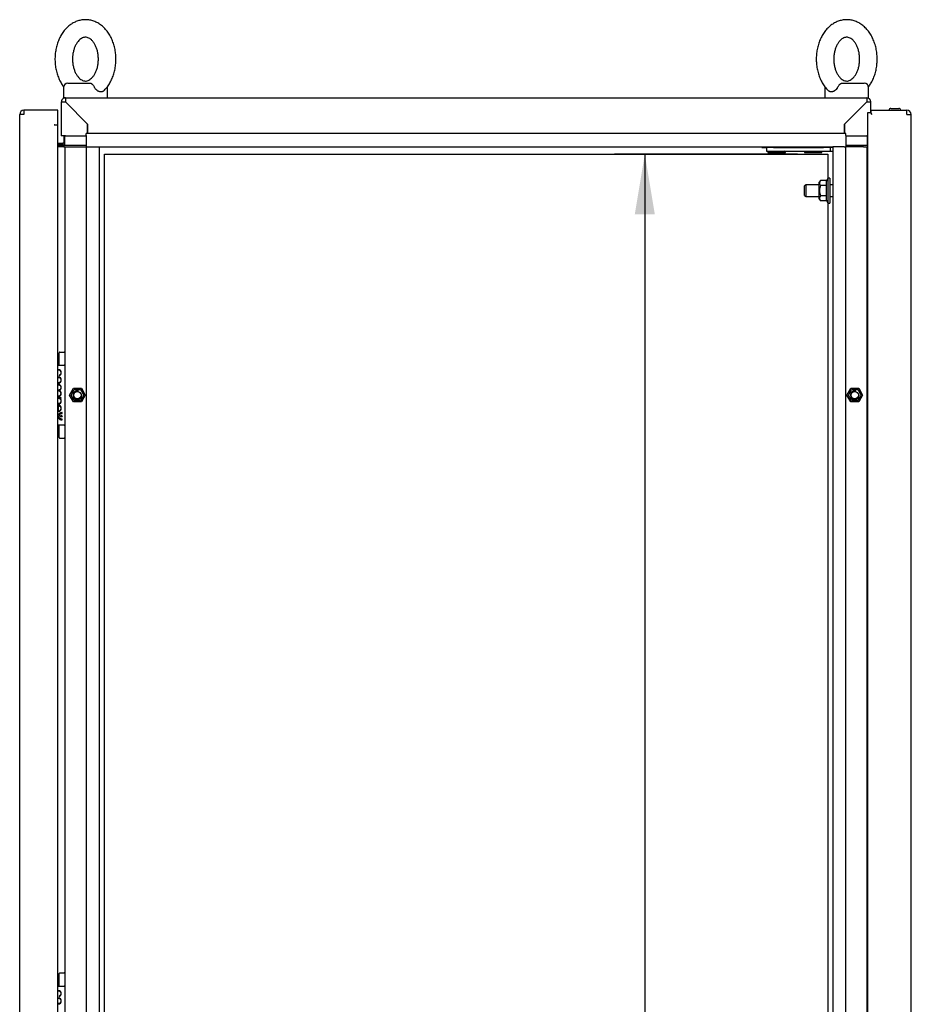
# Model space of a CAD drawing. Extents: x -15 to 412, y 11 to 308.
# Tile 4 of 11: x 154 to 195, y 172 to 217. Entities that reach past the tile are written whole.
import ezdxf
from ezdxf.lldxf.tags import DXFTag

# ---------------------------------------------------------------- set-up
doc = ezdxf.new("R2010")
doc.units = 0
doc.layers.get('0').update_dxf_attribs({"linetype": 'CONTINUOUS'})
for name, color, linetype in [('_TRANSLATION', 7, 'CONTINUOUS'), ('AE00100_03', 7, 'CONTINUOUS'), ('AE00198_03', 7, 'CONTINUOUS'), ('AE00217_25', 7, 'CONTINUOUS'), ('AE00219_00', 7, 'CONTINUOUS'), ('AE00219_03', 7, 'CONTINUOUS'), ('AE00224_00', 7, 'CONTINUOUS'), ('AE00368_00', 7, 'CONTINUOUS'), ('AE00500_10', 7, 'CONTINUOUS'), ('AE00715_01', 7, 'CONTINUOUS'), ('DV2__TRANSLATION', 7, 'CONTINUOUS'), ('F0000000_80', 7, 'CONTINUOUS'), ('F0000000_81', 7, 'CONTINUOUS'), ('F0000001_24', 7, 'CONTINUOUS'), ('M0000000_06', 7, 'CONTINUOUS'), ('M0000000_29', 7, 'CONTINUOUS'), ('M0000000_30', 7, 'CONTINUOUS'), ('M0000000_39', 7, 'CONTINUOUS'), ('M0000000_43', 7, 'CONTINUOUS'), ('M0000000_59', 7, 'CONTINUOUS')]:
    doc.layers.add(name, color=color, linetype=linetype)
doc.styles.add('SEACAD_ARIAL', font='arial.ttf')
doc.styles.add('SEACAD_ARIALI', font='ariali.ttf')
tags = doc.linetypes.add('CENTER2', pattern=[28.575, 19.05, -3.175, 3.175, -3.175]).pattern_tags.tags
tags[10:11] = [DXFTag(74, 4), DXFTag(75, 0), DXFTag(340, '0'), DXFTag(46, 0.0), DXFTag(50, 0.0), DXFTag(44, 0.0), DXFTag(45, 0.0)]
tags[8:9] = [DXFTag(74, 4), DXFTag(75, 0), DXFTag(340, '0'), DXFTag(46, 0.0), DXFTag(50, 0.0), DXFTag(44, 0.0), DXFTag(45, 0.0)]
tags[6:7] = [DXFTag(74, 4), DXFTag(75, 0), DXFTag(340, '0'), DXFTag(46, 0.0), DXFTag(50, 0.0), DXFTag(44, 0.0), DXFTag(45, 0.0)]
tags[4:5] = [DXFTag(74, 4), DXFTag(75, 0), DXFTag(340, '0'), DXFTag(46, 0.0), DXFTag(50, 0.0), DXFTag(44, 0.0), DXFTag(45, 0.0)]
doc.dimstyles.new('ISO', dxfattribs={"dimtxt": 2.75, "dimasz": 2.75, "dimexe": 1.375, "dimexo": 1.375, "dimgap": 0.6875, "dimtad": 1, "dimdec": 1, "dimlfac": 15, "dimtxsty": 'SEACAD_ARIAL', "dimblk1": '_SE_FILLED', "dimblk2": '_SE_FILLED', "dimsah": 1, "dimcen": 1.375, "dimazin": 3, "dimtfac": 0.7, "dimtdec": 3, "dimtmove": 0, "dimatfit": 3})

# ---------------------------------------------------------------- blocks, each defined once
blk = doc.blocks.new('SE1')
at = {"layer": 'AE00100_03', "color": 7, "linetype": 'CONTINUOUS'}
blk.add_line((194.016, 212.691), (194.376, 212.691), dxfattribs=at)
for centre, start, end in [((194.016, 212.604), 90, 180), ((194.376, 212.604), 0, 90)]:
    blk.add_arc(centre, 0.0867, start, end, dxfattribs=at)
at = {"layer": 'AE00198_03', "color": 7, "linetype": 'CONTINUOUS'}
for p, q in [((156.016, 201.454), (156.016, 200.971)), ((156.062, 201.454), (156.016, 201.454)), ((156.016, 198.237), (156.016, 197.754)), ((156.016, 197.754), (156.062, 197.754)), ((156.016, 173.121), (156.016, 172.637)), ((156.062, 173.121), (156.016, 173.121))]:
    blk.add_line(p, q, dxfattribs=at)
for centre, start, end in [((156.374, 201.059), 132.1747, 135.145), ((156.374, 198.149), 224.855, 227.8253), ((156.374, 172.725), 132.1747, 135.145)]:
    blk.add_arc(centre, 0.533, start, end, dxfattribs=at)
at = {"layer": 'AE00217_25', "color": 7, "linetype": 'CONTINUOUS'}
for p, q in [((190.148, 209.204), (190.062, 209.159)), ((190.062, 208.716), (190.062, 209.159)), ((190.148, 208.671), (190.148, 209.204)), ((190.729, 209.204), (190.148, 209.204)), ((191.362, 209.204), (191.229, 209.204)), ((190.062, 208.716), (190.148, 208.671)), ((190.148, 208.671), (190.729, 208.671)), ((191.229, 208.671), (191.362, 208.671))]:
    blk.add_line(p, q, dxfattribs=at)
at = {"layer": 'AE00219_00', "color": 7, "linetype": 'CONTINUOUS'}
for p, q in [((188.432, 210.737), (188.396, 210.704)), ((188.596, 210.937), (188.596, 210.904)), ((188.996, 210.904), (188.996, 210.937)), ((189.196, 210.704), (189.16, 210.737)), ((190.098, 210.737), (190.062, 210.704)), ((190.262, 210.937), (190.262, 210.904)), ((190.662, 210.904), (190.662, 210.937)), ((190.862, 210.704), (190.827, 210.737)), ((188.396, 210.704), (189.196, 210.704)), ((188.396, 210.704), (188.396, 210.671)), ((188.396, 210.671), (189.196, 210.671)), ((189.196, 210.671), (189.196, 210.704)), ((190.062, 210.704), (190.862, 210.704)), ((190.062, 210.704), (190.062, 210.671)), ((190.062, 210.671), (190.862, 210.671)), ((190.862, 210.671), (190.862, 210.704))]:
    blk.add_line(p, q, dxfattribs=at)
at = {"layer": 'AE00219_03', "color": 7, "linetype": 'CONTINUOUS'}
for p, q in [((194.942, 201.504), (194.929, 201.504)), ((194.942, 200.704), (194.942, 201.504)), ((194.929, 200.704), (194.942, 200.704)), ((194.942, 173.171), (194.929, 173.171)), ((194.942, 172.371), (194.942, 173.171)), ((194.929, 172.371), (194.942, 172.371))]:
    blk.add_line(p, q, dxfattribs=at)
at = {"layer": 'AE00224_00', "color": 7, "linetype": 'CONTINUOUS'}
for p, q in [((190.799, 209.399), (190.729, 209.303)), ((191.062, 209.399), (190.799, 209.399)), ((191.129, 209.504), (191.062, 209.337)), ((191.062, 209.399), (191.062, 209.284)), ((191.129, 209.504), (191.129, 208.371)), ((191.229, 209.504), (191.129, 209.504)), ((191.229, 209.504), (191.229, 208.371)), ((190.729, 209.303), (190.729, 208.571)), ((191.062, 209.168), (190.799, 209.168)), ((191.062, 209.284), (191.062, 209.168)), ((191.062, 209.168), (191.062, 208.937)), ((190.729, 208.571), (190.799, 208.475)), ((191.062, 208.706), (190.799, 208.706)), ((191.062, 208.937), (191.062, 208.706)), ((191.062, 208.706), (191.062, 208.591)), ((191.062, 208.591), (191.062, 208.475)), ((191.062, 208.537), (191.129, 208.371)), ((191.062, 208.475), (190.799, 208.475)), ((191.129, 208.371), (191.229, 208.371))]:
    blk.add_line(p, q, dxfattribs=at)
for points, knots in [([(190.799, 209.399), (190.772, 209.362), (190.754, 209.324), (190.754, 209.274), (190.755, 209.264), (190.759, 209.244), (190.762, 209.235), (190.774, 209.206), (190.785, 209.187), (190.799, 209.168)], [0, 0, 0, 0, 0.5, 0.5, 0.625, 0.625, 0.75, 0.75, 1, 1, 1, 1]), ([(190.799, 209.168), (190.785, 209.131), (190.774, 209.093), (190.762, 209.035), (190.759, 209.016), (190.755, 208.976), (190.754, 208.956), (190.754, 208.897), (190.758, 208.858), (190.774, 208.781), (190.785, 208.743), (190.799, 208.706)], [0, 0, 0, 0, 0.25, 0.25, 0.375, 0.375, 0.5, 0.5, 0.75, 0.75, 1, 1, 1, 1]), ([(190.799, 208.706), (190.772, 208.669), (190.754, 208.631), (190.754, 208.581), (190.755, 208.571), (190.759, 208.552), (190.762, 208.542), (190.774, 208.513), (190.785, 208.494), (190.799, 208.475)], [0, 0, 0, 0, 0.5, 0.5, 0.625, 0.625, 0.75, 0.75, 1, 1, 1, 1])]:
    blk.add_open_spline(points, degree=3, knots=knots, dxfattribs=at)
at = {"layer": 'AE00368_00', "color": 7, "linetype": 'CONTINUOUS'}
for p, q in [((188.116, 210.937), (188.116, 210.904)), ((188.116, 210.904), (188.331, 210.904)), ((189.476, 210.904), (189.476, 210.937)), ((189.782, 210.937), (189.782, 210.904)), ((191.142, 210.904), (191.142, 210.937))]:
    blk.add_line(p, q, dxfattribs=at)
for centre, start, end in [((188.369, 210.951), 270, 343.3985), ((189.222, 210.951), 196.6015, 270), ((190.036, 210.951), 270, 343.3985), ((190.889, 210.951), 196.6015, 270)]:
    blk.add_arc(centre, 0.0467, start, end, dxfattribs=at)
at = {"layer": 'AE00500_10', "color": 7, "linetype": 'CONTINUOUS'}
for p, q in [((192.929, 201.417), (192.962, 201.417)), ((192.962, 200.791), (192.929, 200.791)), ((156.535, 199.606), (156.714, 199.916)), ((156.714, 199.292), (156.535, 199.602)), ((156.607, 199.604), (156.751, 199.854)), ((156.751, 199.354), (156.607, 199.604)), ((156.717, 199.917), (157.075, 199.917)), ((156.751, 199.854), (157.04, 199.854)), ((157.04, 199.854), (157.184, 199.604)), ((157.184, 199.604), (157.04, 199.354)), ((157.078, 199.916), (157.257, 199.606)), ((157.257, 199.602), (157.078, 199.292)), ((192.002, 199.606), (192.181, 199.916)), ((192.181, 199.292), (192.002, 199.602)), ((192.074, 199.604), (192.218, 199.854)), ((192.218, 199.354), (192.074, 199.604)), ((192.183, 199.917), (192.541, 199.917)), ((192.218, 199.854), (192.507, 199.854)), ((192.507, 199.854), (192.651, 199.604)), ((192.651, 199.604), (192.507, 199.354)), ((192.544, 199.916), (192.723, 199.606)), ((192.723, 199.602), (192.544, 199.292)), ((157.075, 199.291), (156.717, 199.291)), ((157.04, 199.354), (156.751, 199.354)), ((192.541, 199.291), (192.183, 199.291)), ((192.507, 199.354), (192.218, 199.354)), ((192.929, 198.417), (192.962, 198.417)), ((192.962, 197.791), (192.929, 197.791)), ((192.929, 173.084), (192.962, 173.084)), ((192.962, 172.457), (192.929, 172.457))]:
    blk.add_line(p, q, dxfattribs=at)
for centre in [(156.896, 199.604), (192.362, 199.604)]:
    blk.add_circle(centre, 0.164, dxfattribs=at)
for centre, radius, start, end in [((156.538, 199.604), 0.00333, 150, 210), ((156.896, 199.604), 0.2, 75, 15), ((156.717, 199.914), 0.00333, 90, 150), ((157.075, 199.914), 0.00333, 30, 90), ((157.254, 199.604), 0.00333, 330, 30), ((192.005, 199.604), 0.00333, 150, 210), ((192.362, 199.604), 0.2, 75, 15), ((192.183, 199.914), 0.00333, 90, 150), ((192.541, 199.914), 0.00333, 30, 90), ((192.72, 199.604), 0.00333, 330, 30), ((156.717, 199.294), 0.00333, 210, 270), ((157.075, 199.294), 0.00333, 270, 330), ((192.183, 199.294), 0.00333, 210, 270), ((192.541, 199.294), 0.00333, 270, 330)]:
    blk.add_arc(centre, radius, start, end, dxfattribs=at)
at = {"layer": 'AE00715_01', "color": 7, "linetype": 'CONTINUOUS'}
for p, q in [((156.262, 213.637), (156.262, 213.171)), ((156.462, 213.837), (157.483, 213.837)), ((158.262, 213.171), (158.262, 213.637)), ((190.996, 213.637), (190.996, 213.171)), ((191.776, 213.837), (192.796, 213.837)), ((192.996, 213.171), (192.996, 213.637)), ((156.262, 213.171), (156.349, 213.171)), ((156.855, 213.171), (157.67, 213.171)), ((191.596, 213.171), (192.396, 213.171)), ((192.909, 213.171), (192.996, 213.171))]:
    blk.add_line(p, q, dxfattribs=at)
for centre, start, end in [((156.462, 213.637), 90, 180), ((158.062, 213.637), 0, 10.752), ((191.196, 213.637), 169.1429, 180), ((192.796, 213.637), 0, 90)]:
    blk.add_arc(centre, 0.2, start, end, dxfattribs=at)
for points, knots in [([(157.262, 216.737), (157.218, 216.736), (157.124, 216.732), (156.959, 216.7), (156.786, 216.636), (156.62, 216.543), (156.466, 216.424), (156.325, 216.28), (156.199, 216.111), (156.091, 215.922), (156.002, 215.716), (155.935, 215.495), (155.891, 215.265), (155.87, 215.029), (155.873, 214.791), (155.899, 214.556), (155.949, 214.326), (156.022, 214.106), (156.118, 213.899), (156.204, 213.76), (156.258, 213.685), (156.268, 213.672)], [0, 0, 0, 0, 0.0324562, 0.0816786, 0.1309184, 0.1805933, 0.2310267, 0.282371, 0.334587, 0.3874859, 0.4408208, 0.4943779, 0.548, 0.6016517, 0.6553516, 0.7091432, 0.7630646, 0.8171615, 0.8714486, 0.9258621, 0.938263, 0.938263, 0.938263, 0.938263]), ([(158.095, 213.49), (158.146, 213.543), (158.234, 213.634), (158.357, 213.812), (158.459, 214.005), (158.542, 214.216), (158.603, 214.439), (158.641, 214.671), (158.656, 214.908), (158.647, 215.145), (158.615, 215.38), (158.559, 215.607), (158.48, 215.824), (158.379, 216.027), (158.256, 216.211), (158.114, 216.373), (157.956, 216.509), (157.783, 216.615), (157.603, 216.689), (157.424, 216.73), (157.318, 216.735), (157.262, 216.737)], [0, 0, 0, 0, 0.051244, 0.103659, 0.156694, 0.210102, 0.263683, 0.317311, 0.370969, 0.424686, 0.478503, 0.532464, 0.586609, 0.640939, 0.695352, 0.749621, 0.803421, 0.856393, 0.908286, 0.959071, 1, 1, 1, 1]), ([(191.996, 216.737), (191.951, 216.736), (191.857, 216.732), (191.693, 216.7), (191.519, 216.636), (191.354, 216.543), (191.199, 216.424), (191.058, 216.28), (190.932, 216.111), (190.824, 215.922), (190.736, 215.716), (190.669, 215.495), (190.625, 215.265), (190.604, 215.029), (190.606, 214.791), (190.633, 214.556), (190.683, 214.326), (190.756, 214.106), (190.851, 213.899), (190.968, 213.711), (191.077, 213.572), (191.144, 213.511), (191.166, 213.492)], [0, 0, 0, 0, 0.032451, 0.081666, 0.130899, 0.180566, 0.230992, 0.282328, 0.334536, 0.387427, 0.440754, 0.494303, 0.547917, 0.601561, 0.655252, 0.709036, 0.762949, 0.817038, 0.871317, 0.925722, 0.980051, 1, 1, 1, 1]), ([(192.99, 213.672), (193.024, 213.716), (193.097, 213.824), (193.193, 214.005), (193.276, 214.216), (193.337, 214.439), (193.375, 214.671), (193.39, 214.908), (193.381, 215.145), (193.348, 215.38), (193.292, 215.607), (193.213, 215.824), (193.112, 216.027), (192.989, 216.211), (192.847, 216.373), (192.689, 216.509), (192.516, 216.615), (192.336, 216.689), (192.158, 216.73), (192.052, 216.735), (191.996, 216.737)], [0.0619842, 0.0619842, 0.0619842, 0.0619842, 0.1038465, 0.15687, 0.2102672, 0.263837, 0.3174534, 0.3711004, 0.4248059, 0.4786124, 0.5325621, 0.5866953, 0.6410136, 0.6954158, 0.7496736, 0.8034617, 0.8564226, 0.9083055, 0.9590799, 1, 1, 1, 1]), ([(157.262, 215.937), (157.275, 215.937), (157.309, 215.935), (157.373, 215.92), (157.454, 215.88), (157.537, 215.816), (157.618, 215.726), (157.694, 215.609), (157.758, 215.472), (157.808, 215.319), (157.841, 215.153), (157.855, 214.98), (157.85, 214.805), (157.826, 214.635), (157.785, 214.475), (157.728, 214.331), (157.658, 214.206), (157.581, 214.104), (157.499, 214.026), (157.418, 213.974), (157.339, 213.943), (157.259, 213.933), (157.178, 213.945), (157.094, 213.981), (157.011, 214.038), (156.928, 214.122), (156.849, 214.233), (156.782, 214.365), (156.728, 214.515), (156.691, 214.678), (156.672, 214.85), (156.672, 215.024), (156.691, 215.196), (156.728, 215.359), (156.781, 215.508), (156.848, 215.639), (156.924, 215.747), (157.005, 215.831), (157.086, 215.889), (157.166, 215.925), (157.224, 215.936), (157.255, 215.937), (157.262, 215.937)], [0, 0, 0, 0, 0.012202, 0.041202, 0.067065, 0.091509, 0.117528, 0.142885, 0.168062, 0.193234, 0.218478, 0.243795, 0.269143, 0.294454, 0.319651, 0.344689, 0.369566, 0.39436, 0.419224, 0.444524, 0.470996, 0.499992, 0.533369, 0.559864, 0.584607, 0.610964, 0.636435, 0.661629, 0.686793, 0.712016, 0.737317, 0.762662, 0.787994, 0.813225, 0.838306, 0.86322, 0.888022, 0.912846, 0.937982, 0.964056, 0.992233, 1, 1, 1, 1]), ([(191.996, 215.937), (192.008, 215.937), (192.043, 215.935), (192.107, 215.92), (192.187, 215.88), (192.27, 215.816), (192.352, 215.726), (192.428, 215.609), (192.492, 215.472), (192.541, 215.319), (192.574, 215.153), (192.588, 214.98), (192.583, 214.805), (192.56, 214.635), (192.518, 214.475), (192.461, 214.331), (192.392, 214.206), (192.314, 214.104), (192.233, 214.026), (192.151, 213.974), (192.072, 213.943), (191.992, 213.933), (191.912, 213.945), (191.827, 213.981), (191.744, 214.038), (191.661, 214.122), (191.582, 214.233), (191.515, 214.365), (191.461, 214.515), (191.424, 214.678), (191.405, 214.85), (191.405, 215.024), (191.424, 215.196), (191.461, 215.359), (191.515, 215.508), (191.581, 215.639), (191.657, 215.747), (191.738, 215.831), (191.82, 215.889), (191.899, 215.925), (191.958, 215.936), (191.988, 215.937), (191.996, 215.937)], [0, 0, 0, 0, 0.012202, 0.041202, 0.067065, 0.091509, 0.117528, 0.142885, 0.168062, 0.193234, 0.218478, 0.243795, 0.269143, 0.294454, 0.319651, 0.344689, 0.369566, 0.39436, 0.419224, 0.444524, 0.470996, 0.499992, 0.533369, 0.559864, 0.584607, 0.610964, 0.636435, 0.661629, 0.686793, 0.712016, 0.737317, 0.762662, 0.787994, 0.813225, 0.838306, 0.86322, 0.888022, 0.912846, 0.937982, 0.964056, 0.992233, 1, 1, 1, 1]), ([(157.483, 213.837), (157.491, 213.837), (157.5, 213.836), (157.517, 213.83), (157.526, 213.826), (157.543, 213.816), (157.552, 213.809), (157.569, 213.794), (157.578, 213.785), (157.596, 213.766), (157.604, 213.756), (157.621, 213.734), (157.63, 213.723), (157.654, 213.687), (157.67, 213.662), (157.683, 213.637)], [0, 0, 0, 0, 0.125, 0.125, 0.25, 0.25, 0.375, 0.375, 0.5, 0.5, 0.625, 0.625, 0.75, 0.75, 1, 1, 1, 1]), ([(158.094, 213.489), (158.087, 213.482), (158.079, 213.475), (158.06, 213.463), (158.05, 213.458), (158.029, 213.449), (158.018, 213.446), (157.994, 213.442), (157.982, 213.441), (157.957, 213.441), (157.945, 213.442), (157.919, 213.446), (157.905, 213.449), (157.879, 213.458), (157.866, 213.463), (157.839, 213.476), (157.826, 213.483), (157.787, 213.509), (157.763, 213.53), (157.73, 213.567), (157.719, 213.58), (157.7, 213.608), (157.691, 213.622), (157.683, 213.637)], [0.2577288, 0.2577288, 0.2577288, 0.2577288, 0.3125, 0.3125, 0.375, 0.375, 0.4375, 0.4375, 0.5, 0.5, 0.5625, 0.5625, 0.625, 0.625, 0.6875, 0.6875, 0.75, 0.75, 0.875, 0.875, 0.9375, 0.9375, 1, 1, 1, 1]), ([(191.575, 213.637), (191.559, 213.607), (191.54, 213.579), (191.496, 213.53), (191.471, 213.509), (191.433, 213.484), (191.419, 213.476), (191.393, 213.463), (191.38, 213.458), (191.353, 213.449), (191.34, 213.446), (191.314, 213.442), (191.301, 213.441), (191.276, 213.441), (191.264, 213.442), (191.241, 213.446), (191.23, 213.449), (191.208, 213.458), (191.198, 213.463), (191.18, 213.475), (191.171, 213.482), (191.163, 213.49)], [0, 0, 0, 0, 0.125, 0.125, 0.25, 0.25, 0.3125, 0.3125, 0.375, 0.375, 0.4375, 0.4375, 0.5, 0.5, 0.5625, 0.5625, 0.625, 0.625, 0.6875, 0.6875, 0.7450797, 0.7450797, 0.7450797, 0.7450797]), ([(191.575, 213.637), (191.589, 213.662), (191.604, 213.687), (191.629, 213.722), (191.637, 213.734), (191.654, 213.755), (191.662, 213.766), (191.68, 213.785), (191.689, 213.794), (191.706, 213.809), (191.715, 213.816), (191.732, 213.826), (191.741, 213.83), (191.758, 213.836), (191.767, 213.837), (191.776, 213.837)], [0, 0, 0, 0, 0.25, 0.25, 0.375, 0.375, 0.5, 0.5, 0.625, 0.625, 0.75, 0.75, 0.875, 0.875, 1, 1, 1, 1])]:
    blk.add_open_spline(points, degree=3, knots=knots, dxfattribs=at)
at = {"layer": 'DV2__TRANSLATION', "color": 7, "linetype": 'CENTER2'}
for p, q in [((158.129, 210.604), (191.129, 210.604)), ((158.129, 95.271), (158.129, 210.604)), ((191.129, 210.604), (191.129, 95.271))]:
    blk.add_line(p, q, dxfattribs=at)
at = {"layer": 'F0000000_80', "color": 7, "linetype": 'CONTINUOUS'}
for p, q in [((193.096, 212.604), (193.096, 212.47)), ((193.096, 212.604), (194.741, 212.604)), ((194.742, 212.604), (194.741, 212.604)), ((192.962, 212.504), (193.062, 212.504)), ((192.962, 93.371), (192.962, 212.504)), ((193.062, 212.504), (193.149, 212.417)), ((193.096, 212.47), (193.149, 212.417)), ((194.742, 212.417), (194.929, 212.417)), ((194.929, 93.457), (194.929, 212.417))]:
    blk.add_line(p, q, dxfattribs=at)
for centre, radius, start, end in [((184.471, 212.437), 10.271, 359.8886, 0.9299), ((194.742, 212.417), 0.187, 0, 90)]:
    blk.add_arc(centre, radius, start, end, dxfattribs=at)
at = {"layer": 'F0000000_81', "color": 7, "linetype": 'CONTINUOUS'}
for p, q in [((154.449, 212.604), (154.45, 212.604)), ((155.996, 212.604), (154.45, 212.604)), ((155.996, 212.417), (155.996, 212.604)), ((154.262, 93.457), (154.262, 212.417)), ((154.449, 212.417), (154.262, 212.417)), ((155.996, 211.938), (155.996, 212.417)), ((155.842, 211.937), (155.842, 211.938)), ((155.842, 211.938), (155.996, 211.938)), ((155.846, 211.937), (155.842, 211.937)), ((155.846, 211.937), (155.996, 211.937)), ((155.996, 93.937), (155.996, 211.937))]:
    blk.add_line(p, q, dxfattribs=at)
for centre, radius, start, end in [((154.449, 212.417), 0.187, 90.0021, 179.9979), ((166.049, 212.428), 11.6, 179.1297, 180.0518)]:
    blk.add_arc(centre, radius, start, end, dxfattribs=at)
at = {"layer": 'F0000001_24', "color": 7, "linetype": 'CONTINUOUS'}
for p, q in [((156.062, 201.523), (156.062, 201.537)), ((156.062, 200.979), (156.062, 201.523)), ((156.096, 201.571), (156.296, 201.571)), ((156.329, 201.537), (156.329, 201.523)), ((156.329, 201.523), (156.329, 200.979)), ((155.996, 200.971), (156.296, 200.971)), ((156.062, 200.971), (156.062, 200.979)), ((156.329, 200.979), (156.329, 200.937)), ((156.329, 200.937), (156.329, 198.271)), ((156.066, 200.513), (156.065, 200.512)), ((156.065, 200.512), (156.065, 200.493)), ((156.065, 200.493), (156.068, 200.494)), ((156.016, 200.094), (155.996, 200.094)), ((155.996, 200.077), (156.016, 200.077)), ((156.015, 199.828), (155.996, 199.828)), ((155.996, 199.81), (156.015, 199.81)), ((156.018, 199.561), (155.996, 199.561)), ((155.996, 199.543), (156.016, 199.543)), ((156.159, 199.484), (155.996, 199.484)), ((155.996, 199.464), (156.037, 199.464)), ((156.014, 199.123), (156.014, 198.858)), ((156.033, 198.875), (156.033, 199.122)), ((156.091, 199.464), (156.159, 199.464)), ((156.159, 199.464), (156.159, 199.484)), ((156.014, 198.858), (156.014, 198.857)), ((156.014, 198.857), (156.029, 198.857)), ((156.195, 198.771), (156.195, 198.808)), ((156.296, 198.237), (155.996, 198.237)), ((156.062, 198.229), (156.062, 198.237)), ((156.062, 197.684), (156.062, 198.229)), ((156.195, 198.472), (156.195, 198.508)), ((156.329, 198.271), (156.329, 198.229)), ((156.329, 198.229), (156.329, 197.684)), ((156.062, 197.671), (156.062, 197.684)), ((156.096, 197.637), (156.296, 197.637)), ((156.329, 197.684), (156.329, 197.671)), ((156.062, 173.19), (156.062, 173.204)), ((156.062, 172.645), (156.062, 173.19)), ((156.096, 173.237), (156.296, 173.237)), ((156.329, 173.204), (156.329, 173.19)), ((156.329, 173.19), (156.329, 172.645)), ((155.996, 172.637), (156.296, 172.637)), ((156.062, 172.637), (156.062, 172.645)), ((156.329, 172.645), (156.329, 172.604)), ((156.329, 172.604), (156.329, 169.937)), ((156.066, 172.18), (156.065, 172.179)), ((156.065, 172.179), (156.065, 172.16)), ((156.065, 172.16), (156.068, 172.161))]:
    blk.add_line(p, q, dxfattribs=at)
blk.add_circle((156.153, 198.64), 0.041, dxfattribs=at)
for centre, radius, start, end in [((156.096, 201.537), 0.0333, 90, 180), ((156.296, 201.537), 0.0333, 0, 90), ((156.296, 200.937), 0.0333, 0, 90), ((156.169, 198.652), 0.152, 131.3534, 155.4085), ((155.892, 198.627), 0.152, 313.1112, 335.4085), ((156.296, 198.271), 0.0333, 270, 0), ((156.096, 197.671), 0.0333, 180, 270), ((156.296, 197.671), 0.0333, 270, 0), ((156.096, 173.204), 0.0333, 90, 180), ((156.296, 173.204), 0.0333, 0, 90), ((156.296, 172.604), 0.0333, 0, 90)]:
    blk.add_arc(centre, radius, start, end, dxfattribs=at)
for points, knots in [([(155.995, 200.415), (156.002, 200.416), (156.009, 200.416), (156.016, 200.416), (156.101, 200.416), (156.14, 200.351), (156.14, 200.291), (156.14, 200.232), (156.101, 200.167), (156.016, 200.167)], [0.4783249, 0.4783249, 0.4783249, 0.4783249, 0.5, 0.5, 0.5, 0.75, 0.75, 0.75, 1, 1, 1, 1]), ([(156.068, 200.494), (156.134, 200.517), (156.158, 200.581), (156.158, 200.628), (156.158, 200.699), (156.109, 200.771), (156.016, 200.771), (156.009, 200.771), (156.002, 200.77), (155.996, 200.77)], [0, 0, 0, 0, 0.2499787, 0.2499787, 0.2499787, 0.4999858, 0.4999858, 0.4999858, 0.518742, 0.518742, 0.518742, 0.518742]), ([(156.158, 200.291), (156.158, 200.362), (156.109, 200.434), (156.016, 200.434), (156.009, 200.434), (156.002, 200.434), (155.996, 200.433)], [0, 0, 0, 0, 0.3333333, 0.3333333, 0.3333333, 0.3583413, 0.3583413, 0.3583413, 0.3583413]), ([(156.006, 200.753), (156.009, 200.753), (156.013, 200.753), (156.016, 200.753), (156.101, 200.753), (156.14, 200.688), (156.14, 200.628)], [0.6507899, 0.6507899, 0.6507899, 0.6507899, 0.6652315, 0.6652315, 0.6652315, 1, 1, 1, 1]), ([(155.996, 200.151), (156.002, 200.15), (156.009, 200.15), (156.016, 200.15), (156.114, 200.15), (156.158, 200.223), (156.158, 200.291)], [0.4183676, 0.4183676, 0.4183676, 0.4183676, 0.5, 0.5, 0.5, 1, 1, 1, 1]), ([(156.016, 200.077), (156.101, 200.077), (156.14, 200.012), (156.14, 199.952), (156.14, 199.892), (156.101, 199.827), (156.015, 199.828)], [0, 0, 0, 0, 0.333291, 0.333291, 0.333291, 1, 1, 1, 1]), ([(156.07, 199.819), (156.135, 199.842), (156.158, 199.904), (156.158, 199.952), (156.158, 200.023), (156.109, 200.094), (156.016, 200.094)], [0, 0, 0, 0, 0.500028, 0.500028, 0.500028, 1, 1, 1, 1]), ([(156.015, 199.81), (156.101, 199.81), (156.139, 199.744), (156.139, 199.684), (156.138, 199.625), (156.1, 199.562), (156.018, 199.561)], [0, 0, 0, 0, 0.670744, 0.670744, 0.670744, 1, 1, 1, 1]), ([(155.996, 199.2), (156.002, 199.2), (156.009, 199.199), (156.016, 199.199), (156.114, 199.199), (156.158, 199.273), (156.158, 199.341)], [0.4183715, 0.4183715, 0.4183715, 0.4183715, 0.5, 0.5, 0.5, 1, 1, 1, 1]), ([(156.158, 198.998), (156.158, 199.069), (156.109, 199.141), (156.016, 199.141), (156.009, 199.141), (156.002, 199.141), (155.996, 199.14)], [0, 0, 0, 0, 0.3336663, 0.3336663, 0.3336663, 0.3587055, 0.3587055, 0.3587055, 0.3587055]), ([(156.037, 199.464), (156.108, 199.455), (156.14, 199.395), (156.14, 199.341), (156.14, 199.281), (156.101, 199.217), (156.016, 199.217)], [0, 0, 0, 0, 0.5, 0.5, 0.5, 1, 1, 1, 1]), ([(156.033, 199.122), (156.107, 199.114), (156.14, 199.054), (156.14, 198.998), (156.14, 198.943), (156.107, 198.883), (156.033, 198.875)], [0, 0, 0, 0, 0.5, 0.5, 0.5, 1, 1, 1, 1]), ([(156.195, 198.508), (156.192, 198.508), (156.188, 198.508), (156.184, 198.508), (156.12, 198.508), (156.051, 198.549), (156.051, 198.64), (156.051, 198.681), (156.065, 198.715), (156.092, 198.739), (156.116, 198.76), (156.149, 198.772), (156.184, 198.772), (156.188, 198.772), (156.192, 198.772), (156.195, 198.771)], [0, 0, 0, 0, 0.2, 0.2, 0.2, 0.4, 0.4, 0.4, 0.6, 0.6, 0.6, 0.8, 0.8, 0.8, 1, 1, 1, 1]), ([(156.195, 198.808), (156.192, 198.808), (156.188, 198.808), (156.184, 198.808), (156.14, 198.808), (156.099, 198.793), (156.068, 198.766)], [0, 0, 0, 0, 0.5, 0.5, 0.5, 1, 1, 1, 1]), ([(156.03, 198.564), (156.059, 198.501), (156.123, 198.471), (156.184, 198.471), (156.188, 198.471), (156.192, 198.471), (156.195, 198.472)], [0, 0, 0, 0, 0.5, 0.5, 0.5, 1, 1, 1, 1]), ([(156.068, 172.161), (156.134, 172.184), (156.158, 172.247), (156.158, 172.295), (156.158, 172.366), (156.109, 172.437), (156.016, 172.437), (156.009, 172.437), (156.002, 172.437), (155.996, 172.436)], [0, 0, 0, 0, 0.2499787, 0.2499787, 0.2499787, 0.4999858, 0.4999858, 0.4999858, 0.518742, 0.518742, 0.518742, 0.518742]), ([(156.158, 171.958), (156.158, 172.029), (156.109, 172.101), (156.016, 172.101), (156.009, 172.101), (156.002, 172.1), (155.996, 172.099)], [0, 0, 0, 0, 0.3333333, 0.3333333, 0.3333333, 0.3583413, 0.3583413, 0.3583413, 0.3583413]), ([(156.006, 172.419), (156.009, 172.419), (156.013, 172.42), (156.016, 172.42), (156.101, 172.42), (156.14, 172.355), (156.14, 172.295)], [0.6507899, 0.6507899, 0.6507899, 0.6507899, 0.6652315, 0.6652315, 0.6652315, 1, 1, 1, 1]), ([(155.995, 172.081), (156.002, 172.082), (156.009, 172.083), (156.016, 172.083), (156.101, 172.083), (156.14, 172.018), (156.14, 171.958), (156.14, 171.898), (156.101, 171.834), (156.016, 171.834)], [0.4783249, 0.4783249, 0.4783249, 0.4783249, 0.5, 0.5, 0.5, 0.75, 0.75, 0.75, 1, 1, 1, 1]), ([(155.996, 171.817), (156.002, 171.817), (156.009, 171.816), (156.016, 171.816), (156.114, 171.816), (156.158, 171.89), (156.158, 171.958)], [0.4183676, 0.4183676, 0.4183676, 0.4183676, 0.5, 0.5, 0.5, 1, 1, 1, 1])]:
    blk.add_open_spline(points, degree=3, knots=knots, dxfattribs=at)
for points in [[(156.14, 200.628), (156.14, 200.588), (156.121, 200.534), (156.066, 200.513)], [(156.016, 200.167), (156.009, 200.167), (156.002, 200.168), (155.995, 200.169)], [(156.016, 199.543), (156.109, 199.543), (156.158, 199.615), (156.158, 199.686)], [(156.158, 199.686), (156.158, 199.733), (156.135, 199.796), (156.07, 199.819)], [(156.016, 199.217), (156.009, 199.217), (156.002, 199.217), (155.995, 199.218)], [(155.995, 199.122), (156.001, 199.123), (156.007, 199.123), (156.014, 199.123)], [(156.158, 199.341), (156.158, 199.393), (156.132, 199.44), (156.091, 199.464)], [(156.031, 198.715), (156.023, 198.732), (156.013, 198.746), (156.001, 198.758)], [(156.029, 198.857), (156.118, 198.864), (156.158, 198.933), (156.158, 198.998)], [(156.14, 172.295), (156.14, 172.255), (156.121, 172.201), (156.066, 172.18)], [(156.016, 171.834), (156.009, 171.834), (156.002, 171.835), (155.995, 171.835)]]:
    blk.add_open_spline(points, degree=3, dxfattribs=at)
at = {"layer": 'M0000000_06', "color": 7, "linetype": 'CONTINUOUS'}
for p, q in [((156.279, 211.437), (156.279, 211.004)), ((156.329, 211.004), (156.329, 211.437)), ((192.929, 211.437), (192.929, 211.004)), ((156.279, 211.004), (156.279, 210.937)), ((156.279, 211.004), (156.496, 211.004)), ((156.279, 210.937), (156.496, 210.937)), ((156.496, 211.004), (157.296, 211.004)), ((156.496, 210.937), (157.296, 210.937)), ((191.962, 211.004), (192.762, 211.004)), ((192.762, 210.937), (191.962, 210.937)), ((192.762, 211.004), (192.962, 211.004)), ((192.762, 210.937), (192.962, 210.937))]:
    blk.add_line(p, q, dxfattribs=at)
at = {"layer": 'M0000000_29', "color": 7, "linetype": 'CONTINUOUS'}
for p, q in [((156.242, 210.937), (155.996, 210.937)), ((156.279, 210.937), (156.242, 210.937)), ((156.329, 210.937), (156.329, 201.537)), ((157.296, 210.937), (157.379, 210.937)), ((157.296, 210.937), (157.296, 94.937)), ((157.379, 210.937), (157.649, 210.937)), ((157.649, 210.937), (157.896, 210.937)), ((157.896, 94.937), (157.896, 210.937)), ((191.362, 210.937), (191.362, 94.937)), ((191.609, 210.937), (191.362, 210.937)), ((191.879, 210.937), (191.609, 210.937)), ((191.879, 210.937), (191.962, 210.937)), ((191.962, 94.937), (191.962, 210.937)), ((192.929, 94.937), (192.929, 210.937)), ((156.329, 197.671), (156.329, 173.204))]:
    blk.add_line(p, q, dxfattribs=at)
at = {"layer": 'M0000000_30', "color": 7, "linetype": 'CONTINUOUS'}
for p, q in [((156.162, 212.984), (156.162, 211.437)), ((156.349, 213.171), (156.855, 213.171)), ((156.349, 212.984), (157.363, 211.97)), ((156.349, 212.983), (156.349, 212.984)), ((157.67, 213.171), (191.589, 213.171)), ((191.895, 211.97), (192.909, 212.984)), ((192.403, 213.171), (192.909, 213.171)), ((192.909, 212.983), (192.909, 212.984)), ((193.096, 212.47), (193.096, 212.984)), ((157.362, 211.969), (156.349, 212.983)), ((192.909, 212.983), (191.896, 211.969)), ((157.362, 211.537), (157.362, 211.969)), ((157.363, 211.97), (157.363, 211.537)), ((191.895, 211.537), (191.895, 211.97)), ((191.896, 211.969), (191.896, 211.537)), ((156.349, 211.437), (156.162, 211.437)), ((156.349, 211.437), (157.296, 211.437)), ((191.962, 211.437), (192.909, 211.437)), ((192.962, 211.437), (192.909, 211.437))]:
    blk.add_line(p, q, dxfattribs=at)
for centre, radius, start, end in [((156.295, 212.998), 0.131, 178.2795, 186.0924), ((156.333, 223.801), 10.818, 269.1032, 270.0851), ((192.909, 212.984), 0.187, 4.2591, 90), ((192.92, 224.582), 11.6, 269.9482, 270.8703), ((192.866, 213.004), 0.229, 354.9689, 358.9547)]:
    blk.add_arc(centre, radius, start, end, dxfattribs=at)
for points, knots in [([(156.349, 213.171), (156.348, 213.17), (156.345, 213.17), (156.338, 213.17), (156.331, 213.17), (156.322, 213.169), (156.31, 213.166), (156.295, 213.163), (156.278, 213.157), (156.261, 213.149), (156.245, 213.139), (156.231, 213.128), (156.217, 213.116), (156.205, 213.102), (156.194, 213.088), (156.184, 213.072), (156.176, 213.055), (156.171, 213.041), (156.168, 213.029), (156.166, 213.02), (156.164, 213.011), (156.164, 213.004), (156.163, 213), (156.163, 212.999)], [0, 0, 0, 0, 0.0156294, 0.0312587, 0.0625152, 0.0937715, 0.1250279, 0.1875219, 0.2500159, 0.3125099, 0.3750038, 0.4374978, 0.4999918, 0.5624857, 0.6249797, 0.6874736, 0.7499676, 0.8124616, 0.843718, 0.8749744, 0.9062308, 0.9374872, 0.9478062, 0.9478062, 0.9478062, 0.9478062]), ([(156.349, 213.171), (156.349, 213.171), (156.349, 213.166), (156.349, 213.147), (156.349, 213.133), (156.349, 213.099), (156.349, 213.078), (156.349, 213.033), (156.349, 213.008), (156.349, 212.984)], [0, 0, 0, 0, 0.25, 0.25, 0.5, 0.5, 0.75, 0.75, 1, 1, 1, 1]), ([(192.909, 213.171), (192.909, 213.17), (192.909, 213.17), (192.909, 213.17), (192.909, 213.17), (192.909, 213.169), (192.909, 213.166), (192.909, 213.163), (192.909, 213.157), (192.909, 213.149), (192.909, 213.139), (192.909, 213.128), (192.909, 213.116), (192.909, 213.102), (192.909, 213.088), (192.909, 213.072), (192.909, 213.055), (192.909, 213.038), (192.909, 213.023), (192.909, 213.011), (192.909, 213.002), (192.909, 212.995), (192.909, 212.988), (192.909, 212.985), (192.909, 212.984)], [0, 0, 0, 0, 0.015632, 0.031264, 0.062522, 0.093779, 0.125036, 0.187528, 0.25002, 0.312514, 0.37501, 0.437506, 0.5, 0.562494, 0.62499, 0.687486, 0.74998, 0.812472, 0.874964, 0.906221, 0.937478, 0.968736, 0.984368, 1, 1, 1, 1])]:
    blk.add_open_spline(points, degree=3, knots=knots, dxfattribs=at)
at = {"layer": 'M0000000_39', "color": 7, "linetype": 'CONTINUOUS'}
for p, q in [((157.296, 211.454), (157.296, 211.537)), ((191.962, 211.537), (157.296, 211.537)), ((157.296, 211.454), (157.296, 211.184)), ((191.962, 211.454), (191.962, 211.537)), ((191.962, 211.454), (191.962, 211.184)), ((157.296, 211.184), (157.296, 210.937)), ((157.896, 210.937), (191.362, 210.937)), ((191.962, 211.184), (191.962, 210.937))]:
    blk.add_line(p, q, dxfattribs=at)
at = {"layer": 'M0000000_43', "color": 7, "linetype": 'CONTINUOUS'}
for p, q in [((155.996, 211.104), (156.196, 211.104)), ((156.196, 211.024), (155.996, 211.024)), ((155.996, 211.017), (156.196, 211.017)), ((156.196, 211.104), (156.196, 211.024)), ((156.196, 211.017), (156.279, 211.017)), ((156.196, 211.017), (156.196, 210.937))]:
    blk.add_line(p, q, dxfattribs=at)
for radius, end in [(0.133, 308.6822), (0.213, 292.9934)]:
    blk.add_arc((156.196, 211.237), radius, 270, end, dxfattribs=at)
at = {"layer": 'M0000000_59', "color": 7, "linetype": 'CONTINUOUS'}
for p, q in [((188.329, 210.904), (188.329, 210.737)), ((188.329, 210.737), (188.662, 210.737)), ((188.662, 210.904), (188.331, 210.904)), ((188.662, 210.904), (190.929, 210.904)), ((188.662, 210.737), (190.929, 210.737)), ((191.262, 210.904), (190.929, 210.904)), ((190.929, 210.737), (191.262, 210.737)), ((191.262, 210.737), (191.262, 210.904)), ((191.362, 210.904), (191.262, 210.904)), ((191.262, 210.737), (191.362, 210.737))]:
    blk.add_line(p, q, dxfattribs=at)
blk = doc.blocks.new('DMBLK159')
at = {"layer": '_TRANSLATION', "linetype": 'CONTINUOUS'}
for points in [[(182.325, 207.854), (183.241, 207.854), (182.783, 210.604)], [(182.325, 98.021), (182.783, 95.271), (183.241, 98.021)]]:
    blk.add_hatch(color=7, dxfattribs=at).paths.add_polyline_path(points)
at = {"layer": '_TRANSLATION', "color": 7, "linetype": 'CONTINUOUS'}
for p, q in [((189.754, 210.604), (181.408, 210.604)), ((182.783, 210.604), (182.783, 95.271)), ((189.754, 95.271), (181.408, 95.271))]:
    blk.add_line(p, q, dxfattribs=at)
at = {"layer": '_TRANSLATION', "color": 7, "linetype": 'CONTINUOUS', "style": 'SEACAD_ARIALI'}
blk.add_text('1730', height=2.75, rotation=90, dxfattribs=at).set_placement((182.095, 148.659))
blk = doc.blocks.new('_SE_FILLED')
at = {"color": 0}
blk.add_line((0, 0), (-1, 0), dxfattribs=at)
blk.add_solid([(0, 0), (-1, -0.1665), (-1, 0.1665), (0, 0)], dxfattribs=at)

msp = doc.modelspace()

# ---------------------------------------------------------------- block references
at = {"layer": '_TRANSLATION'}
msp.add_blockref('SE1', (0, 0), dxfattribs=at)

# ---------------------------------------------------------------- dimensions: what is measured, and where the dimension line sits
at = {"layer": '_TRANSLATION', "color": 7, "linetype": 'CONTINUOUS'}
dim = msp.add_linear_dim(base=(182.783, 210.6038), p1=(191.1291, 210.6038), p2=(191.1291, 95.2705), angle=270, text='\\A1;<>', dimstyle='ISO', dxfattribs=at)
dim.commit()
dim.dimension.update_dxf_attribs({"geometry": 'DMBLK159', "text_midpoint": (182.783, 152.9372), "dimtype": 161})

doc.saveas('drawing.dxf')
